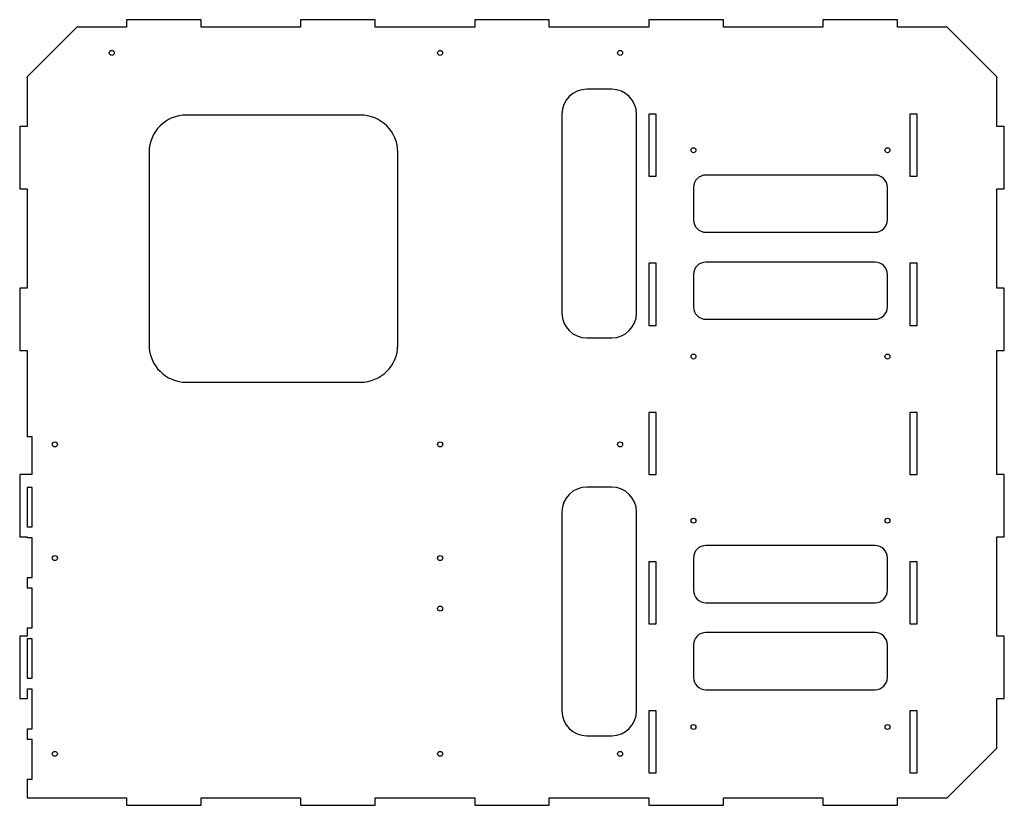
# Model space of a CAD drawing. Header units: millimetres. Extents: x -3 to 393, y -3 to 313.
import ezdxf

# ---------------------------------------------------------------- set-up
doc = ezdxf.new("R2010")
doc.units = ezdxf.units.MM

msp = doc.modelspace()

# ---------------------------------------------------------------- linework, layer by layer
at = {"color": 7, "linetype": 'Continuous', "lineweight": 25}
for p, q in [((40, 313), (40, 310)), ((70, 313), (40, 313)), ((70, 310), (70, 313)), ((110, 313), (110, 310)), ((140, 313), (110, 313)), ((140, 310), (140, 313)), ((180, 313), (180, 310)), ((210, 313), (180, 313)), ((210, 310), (210, 313)), ((250, 313), (250, 310)), ((280, 313), (250, 313)), ((280, 310), (280, 313)), ((320, 313), (320, 310)), ((350, 313), (320, 313)), ((350, 310), (350, 313)), ((0, 290), (20, 310)), ((40, 310), (20, 310)), ((110, 310), (70, 310)), ((180, 310), (140, 310)), ((250, 310), (210, 310)), ((320, 310), (280, 310)), ((370, 310), (350, 310)), ((370, 310), (390, 290)), ((0, 290), (0, 270)), ((390, 270), (390, 290)), ((235.1, 285), (225.1, 285)), ((134.06, 274.65), (64.06, 274.65)), ((215.1, 275), (215.1, 195)), ((245.1, 195), (245.1, 275)), ((253, 275), (250, 275)), ((250, 275), (250, 250)), ((253, 250), (253, 275)), ((355, 275), (355, 250)), ((358, 275), (355, 275)), ((358, 250), (358, 275)), ((-3, 270), (-3, 245)), ((0, 270), (-3, 270)), ((393, 270), (390, 270)), ((393, 245), (393, 270)), ((49.06, 259.65), (49.06, 182.17)), ((149.06, 182.17), (149.06, 259.65)), ((250, 250), (253, 250)), ((341, 250.5), (273, 250.5)), ((355, 250), (358, 250)), ((-3, 245), (0, 245)), ((0, 245), (0, 205)), ((268, 245.5), (268, 232.5)), ((346, 232.5), (346, 245.5)), ((390, 245), (393, 245)), ((390, 205), (390, 245)), ((273, 227.5), (341, 227.5)), ((253, 215), (250, 215)), ((250, 215), (250, 190)), ((253, 190), (253, 215)), ((341, 215.5), (273, 215.5)), ((358, 215), (355, 215)), ((355, 215), (355, 190)), ((358, 190), (358, 215)), ((268, 210.5), (268, 197.5)), ((346, 197.5), (346, 210.5)), ((-3, 205), (-3, 180)), ((0, 205), (-3, 205)), ((393, 205), (390, 205)), ((393, 180), (393, 205)), ((273, 192.5), (341, 192.5)), ((250, 190), (253, 190)), ((355, 190), (358, 190)), ((225.1, 185), (235.1, 185)), ((-3, 180), (0, 180)), ((0, 180), (0, 145.15)), ((390, 180), (393, 180)), ((390, 130), (390, 180)), ((64.06, 167.17), (134.06, 167.17)), ((253, 155), (250, 155)), ((250, 155), (250, 130)), ((253, 130), (253, 155)), ((358, 155), (355, 155)), ((355, 155), (355, 130)), ((358, 130), (358, 155)), ((2, 145.15), (0, 145.15)), ((2, 130), (2, 145.15)), ((-3, 130), (-3, 105)), ((2, 130), (-3, 130)), ((250, 130), (253, 130)), ((355, 130), (358, 130)), ((393, 130), (390, 130)), ((393, 105), (393, 130)), ((2, 124.86), (0, 124.86)), ((0, 124.86), (0, 108.96)), ((2, 108.96), (2, 124.86)), ((235.1, 125), (225.1, 125)), ((215.1, 115), (215.1, 35)), ((245.1, 35), (245.1, 115)), ((0, 108.96), (2, 108.96)), ((-3, 105), (0, 105)), ((0, 105), (0, 104.57)), ((2, 104.57), (0, 104.57)), ((2, 88.67), (2, 104.57)), ((390, 105), (393, 105)), ((390, 65), (390, 105)), ((341, 101.5), (273, 101.5)), ((268, 96.5), (268, 83.5)), ((346, 83.5), (346, 96.5)), ((253, 95), (250, 95)), ((250, 95), (250, 70)), ((253, 70), (253, 95)), ((355, 95), (355, 70)), ((358, 95), (355, 95)), ((358, 70), (358, 95)), ((0, 88.67), (2, 88.67)), ((0, 88.67), (0, 84.28)), ((2, 84.28), (0, 84.28)), ((2, 68.38), (2, 84.28)), ((273, 78.5), (341, 78.5)), ((0, 68.38), (2, 68.38)), ((0, 68.38), (0, 65)), ((250, 70), (253, 70)), ((355, 70), (358, 70)), ((-3, 65), (-3, 40)), ((0, 65), (-3, 65)), ((2, 63.99), (0, 63.99)), ((0, 63.99), (0, 48.09)), ((2, 48.09), (2, 63.99)), ((341, 66.5), (273, 66.5)), ((393, 65), (390, 65)), ((393, 40), (393, 65)), ((268, 61.5), (268, 48.5)), ((346, 48.5), (346, 61.5)), ((0, 48.09), (2, 48.09)), ((2, 43.7), (0, 43.7)), ((0, 43.7), (0, 40)), ((2, 27.8), (2, 43.7)), ((-3, 40), (0, 40)), ((273, 43.5), (341, 43.5)), ((390, 40), (393, 40)), ((390, 20), (390, 40)), ((253, 35), (250, 35)), ((250, 35), (250, 10)), ((253, 10), (253, 35)), ((355, 35), (355, 10)), ((358, 35), (355, 35)), ((358, 10), (358, 35)), ((0, 27.8), (2, 27.8)), ((0, 27.8), (0, 23.41)), ((225.1, 25), (235.1, 25)), ((2, 23.41), (0, 23.41)), ((2, 7.51), (2, 23.41)), ((390, 20), (370, 0)), ((250, 10), (253, 10)), ((355, 10), (358, 10)), ((0, 7.51), (2, 7.51)), ((0, 7.51), (0, 0)), ((0, 0), (40, 0)), ((40, 0), (40, -3)), ((70, -3), (70, 0)), ((70, 0), (110, 0)), ((110, 0), (110, -3)), ((140, -3), (140, 0)), ((140, 0), (180, 0)), ((180, 0), (180, -3)), ((210, -3), (210, 0)), ((210, 0), (250, 0)), ((250, 0), (250, -3)), ((280, -3), (280, 0)), ((280, 0), (320, 0)), ((320, 0), (320, -3)), ((350, -3), (350, 0)), ((350, 0), (370, 0)), ((40, -3), (70, -3)), ((110, -3), (140, -3)), ((180, -3), (210, -3)), ((250, -3), (280, -3)), ((320, -3), (350, -3))]:
    msp.add_line(p, q, dxfattribs=at)
for centre in [(34.02, 299.65), (166.1, 299.65), (238.49, 299.65), (268, 260.5), (346, 260.5), (268, 177.5), (346, 177.5), (11.16, 142.17), (166.1, 142.17), (238.49, 142.17), (268, 111.5), (346, 111.5), (11.16, 96.45), (166.1, 96.45), (166.1, 76.13), (268, 28.5), (346, 28.5), (11.16, 17.71), (166.1, 17.71), (238.49, 17.71)]:
    msp.add_circle(centre, 1, dxfattribs=at)
for centre, radius, start, end in [((225.1, 275), 10, 90, 180), ((235.1, 275), 10, 0, 90), ((64.06, 259.65), 15, 90, 180), ((134.06, 259.65), 15, 0, 90), ((273, 245.5), 5, 90, 180), ((341, 245.5), 5, 0, 90), ((273, 232.5), 5, 180, 270), ((341, 232.5), 5, 270, 0), ((273, 210.5), 5, 90, 180), ((341, 210.5), 5, 0, 90), ((225.1, 195), 10, 180, 270), ((235.1, 195), 10, 270, 0), ((273, 197.5), 5, 180, 270), ((341, 197.5), 5, 270, 0), ((64.06, 182.17), 15, 180, 270), ((134.06, 182.17), 15, 270, 0), ((225.1, 115), 10, 90, 180), ((235.1, 115), 10, 0, 90), ((273, 96.5), 5, 90, 180), ((341, 96.5), 5, 0, 90), ((273, 83.5), 5, 180, 270), ((341, 83.5), 5, 270, 0), ((273, 61.5), 5, 90, 180), ((341, 61.5), 5, 0, 90), ((273, 48.5), 5, 180, 270), ((341, 48.5), 5, 270, 0), ((225.1, 35), 10, 180, 270), ((235.1, 35), 10, 270, 0)]:
    msp.add_arc(centre, radius, start, end, dxfattribs=at)

doc.saveas('drawing.dxf')
